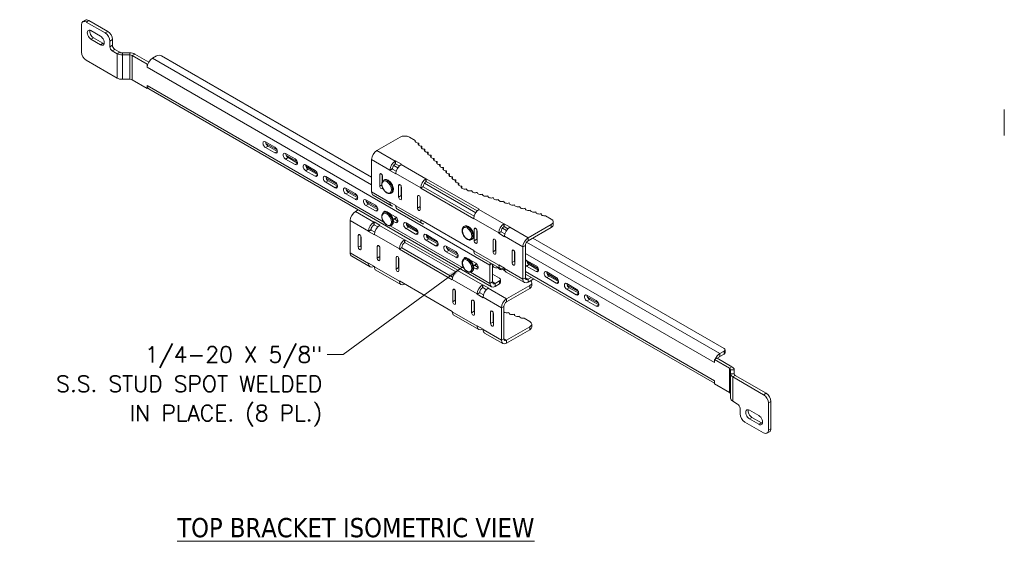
# Model space of a CAD drawing. Header units: inches. Extents: x 7.1 to 97.9, y 4.9 to 57.5.
# Tile 2 of 4: x 9.2 to 46, y 37 to 56.5. Entities that reach past the tile are written whole.
import ezdxf

# ---------------------------------------------------------------- set-up
doc = ezdxf.new("R2010")
doc.units = ezdxf.units.IN
doc.header["$LTSCALE"] = 6
doc.header["$MEASUREMENT"] = 0
for name, color, linetype, lineweight in [('Symbol (ANSI)', 7, 'Continuous', 5), ('Visible (ANSI)', 7, 'Continuous', 5), ('Visible Narrow (ANSI)', 7, 'Continuous', 5)]:
    doc.layers.add(name, color=color, linetype=linetype, lineweight=lineweight)
doc.styles.add('Note Text (ANSI)', font='RomanS.shx')
doc.styles.add('ROMANS', font='romans.shx')
doc.dimstyles.new('Default (ANSI)$7', dxfattribs={"dimscale": 6, "dimtxt": 0.1, "dimasz": 0.098425, "dimexe": 0.125, "dimexo": 0.0625, "dimgap": 0.031496, "dimtad": 0, "dimtih": 1, "dimtoh": 1, "dimdec": 3, "dimrnd": 1e-08, "dimzin": 0, "dimdsep": 46, "dimtxsty": 'ROMANS', "dimcen": 0.09, "dimdle": 0.393701, "dimclrd": 256, "dimclre": 256, "dimclrt": 256, "dimadec": 0, "dimazin": 0, "dimtfac": 1, "dimtofl": 0, "dimtmove": 0, "dimatfit": 3, "dimfxl": 1, "dimtolj": 1, "dimtzin": 0, "dimlwd": -1, "dimlwe": -1, "dimarcsym": 0})

msp = doc.modelspace()

# ---------------------------------------------------------------- linework, layer by layer
at = {"layer": 'Visible (ANSI)'}
for p, q in [((11.649, 56.463), (11.554, 56.408)), ((11.679, 56.396), (12.386, 55.988)), ((12.481, 56.043), (11.774, 56.451)), ((11.502, 55.273), (11.502, 56.294)), ((11.856, 56.073), (12.209, 55.869)), ((12.209, 55.545), (11.856, 55.749)), ((11.951, 55.804), (12.304, 55.6)), ((12.563, 55.682), (12.563, 55.47)), ((12.658, 55.525), (12.658, 55.736)), ((12.651, 55.317), (12.836, 55.21)), ((12.931, 55.265), (12.746, 55.372)), ((13.303, 55.241), (13.03, 55.241)), ((12.836, 54.299), (11.679, 54.967)), ((13.03, 55.164), (13.303, 55.164)), ((13.958, 54.819), (13.402, 55.14)), ((14.015, 54.896), (13.497, 55.195)), ((14.153, 55.04), (14.312, 55.132)), ((14.489, 55.132), (22.352, 50.593)), ((13.958, 54.819), (13.986, 54.835)), ((13.958, 54.704), (13.958, 54.819)), ((13.959, 54.704), (13.958, 54.704)), ((13.959, 54.704), (13.958, 54.704)), ((13.959, 54.704), (13.959, 54.704)), ((13.303, 54.253), (13.03, 54.253)), ((13.958, 53.908), (13.402, 54.229)), ((13.958, 53.908), (13.958, 54.023)), ((13.958, 54.023), (13.958, 54.023)), ((13.958, 54.023), (13.958, 54.023)), ((13.986, 53.924), (13.958, 53.908)), ((14.015, 53.897), (26.835, 46.496)), ((46.014, 52.147), (46.014, 53.122)), ((22.546, 51.59), (23.413, 52.09)), ((23.766, 52.09), (23.982, 51.965)), ((23.982, 51.965), (23.982, 51.919)), ((18.381, 51.916), (18.735, 51.712)), ((18.735, 51.5), (18.381, 51.704)), ((18.397, 51.856), (18.813, 51.615)), ((18.476, 51.759), (18.826, 51.556)), ((24.116, 51.784), (24.116, 51.87)), ((24.231, 51.669), (24.231, 51.755)), ((24.346, 51.554), (24.346, 51.64)), ((19.132, 51.482), (19.486, 51.278)), ((19.486, 51.066), (19.132, 51.27)), ((19.148, 51.422), (19.565, 51.181)), ((19.227, 51.325), (19.578, 51.122)), ((22.352, 51.253), (22.352, 50.043)), ((23.231, 51.194), (23.245, 51.202)), ((23.245, 51.202), (23.466, 51.074)), ((23.245, 51.202), (23.245, 51.092)), ((24.461, 51.439), (24.461, 51.525)), ((24.576, 51.324), (24.576, 51.41)), ((24.691, 51.209), (24.691, 51.295)), ((19.884, 51.049), (20.237, 50.845)), ((20.237, 50.632), (19.884, 50.836)), ((19.9, 50.988), (20.316, 50.748)), ((19.978, 50.891), (20.329, 50.689)), ((23.037, 50.842), (23.132, 50.897)), ((23.037, 50.842), (23.037, 50.858)), ((23.258, 50.715), (23.037, 50.842)), ((23.132, 50.912), (23.132, 50.897)), ((23.132, 50.897), (23.271, 50.817)), ((23.245, 51.092), (23.231, 51.085)), ((23.383, 51.012), (23.245, 51.092)), ((23.466, 51.074), (23.452, 51.066)), ((24.806, 51.094), (24.806, 51.18)), ((24.921, 50.979), (24.921, 51.065)), ((25.036, 50.864), (25.036, 50.95)), ((25.151, 50.749), (25.151, 50.835)), ((20.635, 50.615), (20.988, 50.411)), ((20.651, 50.554), (21.067, 50.314)), ((20.73, 50.457), (21.08, 50.255)), ((22.653, 50.255), (22.653, 50.694)), ((22.747, 50.677), (22.747, 50.425)), ((22.759, 50.633), (22.759, 50.445)), ((22.797, 50.48), (22.823, 50.495)), ((23.258, 50.73), (23.258, 50.715)), ((24.384, 50.529), (24.397, 50.536)), ((24.397, 50.536), (26.379, 49.392)), ((24.397, 50.536), (24.397, 50.427)), ((25.266, 50.634), (25.266, 50.72)), ((25.381, 50.519), (25.381, 50.605)), ((25.496, 50.404), (25.496, 50.49)), ((20.988, 50.198), (20.635, 50.403)), ((21.386, 50.181), (21.74, 49.977)), ((21.402, 50.12), (21.819, 49.88)), ((22.759, 50.204), (22.759, 50.194)), ((23.36, 49.847), (23.36, 50.286)), ((23.455, 50.269), (23.455, 49.902)), ((23.466, 50.225), (23.466, 49.786)), ((24.19, 50.177), (24.284, 50.232)), ((24.19, 50.177), (24.19, 50.192)), ((26.172, 49.033), (24.19, 50.177)), ((24.284, 50.247), (24.284, 50.232)), ((24.284, 50.232), (26.184, 49.135)), ((24.397, 50.427), (24.384, 50.419)), ((26.297, 49.33), (24.397, 50.427)), ((25.611, 50.289), (25.611, 50.375)), ((25.726, 50.174), (25.726, 50.26)), ((25.901, 50.159), (25.901, 50.142)), ((26.1, 50.093), (26.1, 50.076)), ((21.74, 49.765), (21.386, 49.969)), ((21.481, 50.024), (21.832, 49.821)), ((22.138, 49.747), (22.491, 49.543)), ((22.409, 49.917), (23.094, 49.522)), ((23.078, 49.993), (23.104, 50.008)), ((24.067, 49.439), (24.067, 49.878)), ((24.162, 49.861), (24.162, 49.493)), ((24.173, 49.816), (24.173, 49.378)), ((26.299, 50.027), (26.299, 50.009)), ((26.499, 49.96), (26.499, 49.943)), ((26.698, 49.894), (26.698, 49.876)), ((26.897, 49.827), (26.897, 49.81)), ((27.096, 49.761), (27.096, 49.744)), ((21.744, 49.309), (21.854, 49.372)), ((22.491, 49.331), (22.138, 49.535)), ((22.154, 49.687), (22.57, 49.446)), ((22.232, 49.59), (22.583, 49.387)), ((22.276, 49.616), (22.321, 49.641)), ((23.037, 49.648), (23.037, 49.663)), ((23.037, 49.663), (23.258, 49.535)), ((23.258, 49.535), (23.258, 49.52)), ((23.315, 49.394), (24.246, 48.857)), ((26.379, 49.392), (26.366, 49.384)), ((27.295, 49.695), (27.295, 49.677)), ((27.495, 49.628), (27.495, 49.611)), ((27.694, 49.562), (27.694, 49.544)), ((27.893, 49.495), (27.893, 49.478)), ((28.092, 49.429), (28.092, 49.412)), ((28.291, 49.363), (28.291, 49.345)), ((22.797, 49.275), (22.823, 49.29)), ((22.889, 49.314), (22.913, 49.3)), ((23.025, 49.235), (23.242, 49.109)), ((23.031, 49.23), (23.033, 49.231)), ((23.156, 49.013), (23.26, 49.073)), ((23.193, 49.035), (23.334, 48.954)), ((24.19, 48.982), (24.19, 48.998)), ((24.19, 48.998), (26.172, 47.853)), ((26.172, 49.048), (26.172, 49.033)), ((28.49, 49.296), (28.49, 49.279)), ((28.69, 49.23), (28.69, 49.212)), ((28.854, 49.153), (29.07, 49.028)), ((21.55, 48.972), (21.55, 47.762)), ((22.235, 48.561), (22.33, 48.616)), ((22.33, 48.631), (22.33, 48.616)), ((22.33, 48.616), (22.469, 48.536)), ((22.43, 48.913), (22.443, 48.921)), ((22.443, 48.811), (22.43, 48.804)), ((22.443, 48.921), (22.664, 48.793)), ((22.443, 48.921), (22.443, 48.811)), ((22.582, 48.731), (22.443, 48.811)), ((22.664, 48.793), (22.65, 48.785)), ((23.078, 48.788), (23.104, 48.803)), ((23.242, 48.897), (23.166, 48.942)), ((23.64, 48.88), (23.994, 48.676)), ((23.994, 48.463), (23.64, 48.668)), ((23.656, 48.819), (24.072, 48.579)), ((23.735, 48.722), (24.086, 48.52)), ((25.802, 48.745), (25.828, 48.76)), ((26.188, 48.214), (26.188, 48.653)), ((26.283, 48.636), (26.283, 48.269)), ((27.297, 48.847), (27.311, 48.854)), ((27.311, 48.745), (27.297, 48.737)), ((27.311, 48.854), (27.311, 48.745)), ((27.311, 48.854), (27.531, 48.727)), ((27.449, 48.665), (27.311, 48.745)), ((27.531, 48.727), (27.518, 48.719)), ((29.07, 48.824), (28.203, 48.324)), ((29.07, 48.714), (28.203, 48.214)), ((29.143, 48.816), (29.143, 48.926)), ((21.851, 47.974), (21.851, 48.413)), ((21.946, 48.396), (21.946, 48.029)), ((21.957, 48.352), (21.957, 47.913)), ((22.235, 48.561), (22.235, 48.577)), ((22.456, 48.434), (22.235, 48.561)), ((22.456, 48.449), (22.456, 48.434)), ((23.582, 48.248), (23.595, 48.255)), ((23.595, 48.255), (25.577, 47.111)), ((23.595, 48.255), (23.595, 48.146)), ((24.391, 48.446), (24.745, 48.242)), ((24.407, 48.385), (24.824, 48.145)), ((24.464, 48.353), (24.464, 48.404)), ((24.486, 48.289), (24.837, 48.086)), ((24.579, 48.286), (24.579, 48.324)), ((26.084, 48.258), (26.11, 48.273)), ((26.294, 48.501), (26.283, 48.508)), ((26.283, 48.456), (26.294, 48.45)), ((26.294, 48.592), (26.294, 48.153)), ((26.895, 47.806), (26.895, 48.245)), ((27.103, 48.495), (27.198, 48.55)), ((27.103, 48.495), (27.103, 48.51)), ((27.324, 48.367), (27.103, 48.495)), ((27.198, 48.565), (27.198, 48.55)), ((27.198, 48.55), (27.337, 48.469)), ((27.324, 48.383), (27.324, 48.367)), ((35.532, 44.189), (28.381, 48.317)), ((22.558, 47.566), (22.558, 48.005)), ((22.653, 47.988), (22.653, 47.621)), ((22.664, 47.944), (22.664, 47.505)), ((23.388, 47.896), (23.482, 47.951)), ((23.388, 47.896), (23.388, 47.911)), ((25.37, 46.752), (23.388, 47.896)), ((23.482, 47.966), (23.482, 47.951)), ((23.482, 47.951), (25.382, 46.854)), ((23.595, 48.146), (23.582, 48.138)), ((25.495, 47.049), (23.595, 48.146)), ((24.745, 48.03), (24.391, 48.234)), ((25.143, 48.012), (25.496, 47.808)), ((25.159, 47.952), (25.575, 47.711)), ((26.99, 48.228), (26.99, 47.86)), ((26.99, 48.151), (26.999, 48.146)), ((27.001, 48.093), (26.99, 48.099)), ((26.99, 48.048), (27.001, 48.042)), ((26.999, 47.934), (26.99, 47.939)), ((27.001, 48.183), (27.001, 47.745)), ((28.009, 46.777), (28.009, 47.987)), ((28.104, 46.832), (28.104, 48.042)), ((21.607, 47.636), (22.292, 47.241)), ((23.265, 47.158), (23.265, 47.597)), ((23.36, 47.58), (23.36, 47.212)), ((23.371, 47.535), (23.371, 47.097)), ((25.496, 47.596), (25.143, 47.8)), ((25.238, 47.855), (25.588, 47.652)), ((25.802, 47.54), (25.828, 47.555)), ((25.894, 47.579), (25.918, 47.565)), ((26.172, 47.853), (26.172, 47.838)), ((26.229, 47.712), (27.16, 47.175)), ((27.602, 47.398), (27.602, 47.836)), ((27.697, 47.819), (27.697, 47.452)), ((27.697, 47.743), (27.708, 47.736)), ((27.708, 47.685), (27.697, 47.691)), ((27.697, 47.64), (27.708, 47.633)), ((27.708, 47.524), (27.697, 47.53)), ((27.708, 47.775), (27.708, 47.336)), ((22.235, 47.367), (22.235, 47.382)), ((22.235, 47.382), (22.456, 47.254)), ((22.443, 47.262), (22.43, 47.255)), ((22.456, 47.254), (22.456, 47.239)), ((26.03, 47.5), (26.248, 47.374)), ((26.036, 47.495), (26.038, 47.496)), ((26.161, 47.278), (26.265, 47.338)), ((26.248, 47.162), (26.171, 47.207)), ((26.199, 47.3), (26.339, 47.219)), ((26.778, 46.621), (26.778, 47.303)), ((26.873, 46.676), (26.873, 47.34)), ((26.892, 47.281), (26.892, 47.263)), ((27.091, 47.214), (27.091, 47.197)), ((27.103, 47.3), (27.103, 47.316)), ((27.103, 47.316), (27.324, 47.188)), ((27.29, 47.148), (27.29, 47.131)), ((27.311, 47.196), (27.297, 47.188)), ((27.324, 47.188), (27.324, 47.173)), ((28.148, 47.482), (28.502, 47.278)), ((28.502, 47.066), (28.148, 47.27)), ((28.58, 47.181), (28.164, 47.422)), ((28.243, 47.325), (28.593, 47.122)), ((22.513, 47.113), (23.445, 46.576)), ((25.577, 47.111), (25.564, 47.103)), ((26.084, 47.053), (26.11, 47.068)), ((26.873, 46.962), (27.131, 46.813)), ((27.381, 47.047), (28.066, 46.651)), ((28.104, 46.968), (35.178, 42.884)), ((28.321, 46.843), (28.203, 46.774)), ((28.203, 46.665), (28.416, 46.788)), ((28.899, 47.049), (29.253, 46.845)), ((29.253, 46.632), (28.899, 46.836)), ((29.332, 46.748), (28.915, 46.988)), ((28.994, 46.891), (29.345, 46.689)), ((23.388, 46.701), (23.388, 46.717)), ((23.388, 46.717), (25.37, 45.572)), ((23.595, 46.597), (23.582, 46.589)), ((25.37, 46.767), (25.37, 46.752)), ((26.495, 46.566), (26.509, 46.573)), ((26.509, 46.464), (26.495, 46.456)), ((26.509, 46.573), (26.509, 46.464)), ((26.509, 46.573), (26.73, 46.446)), ((26.647, 46.384), (26.509, 46.464)), ((26.73, 46.446), (26.716, 46.438)), ((27.131, 46.711), (26.972, 46.619)), ((26.972, 46.509), (27.131, 46.601)), ((27.168, 46.652), (27.168, 46.762)), ((28.268, 46.543), (27.401, 46.043)), ((28.268, 46.433), (27.401, 45.933)), ((28.341, 46.535), (28.341, 46.645)), ((29.651, 46.615), (30.004, 46.411)), ((30.004, 46.198), (29.651, 46.403)), ((30.083, 46.314), (29.667, 46.554)), ((29.745, 46.457), (30.096, 46.255)), ((25.386, 45.933), (25.386, 46.372)), ((25.481, 46.355), (25.481, 45.988)), ((25.492, 46.311), (25.492, 45.872)), ((26.301, 46.214), (26.396, 46.269)), ((26.301, 46.214), (26.301, 46.229)), ((26.522, 46.086), (26.301, 46.214)), ((26.396, 46.284), (26.396, 46.269)), ((26.396, 46.269), (26.535, 46.188)), ((26.522, 46.102), (26.522, 46.086)), ((30.402, 46.181), (30.755, 45.977)), ((30.834, 45.88), (30.418, 46.12)), ((26.093, 45.525), (26.093, 45.964)), ((26.188, 45.947), (26.188, 45.579)), ((26.2, 45.902), (26.2, 45.464)), ((27.207, 44.496), (27.207, 45.706)), ((27.302, 44.551), (27.302, 45.761)), ((30.755, 45.765), (30.402, 45.969)), ((30.497, 46.024), (30.847, 45.821)), ((25.37, 45.572), (25.37, 45.557)), ((25.427, 45.431), (26.358, 44.894)), ((26.801, 45.117), (26.801, 45.555)), ((26.895, 45.538), (26.895, 45.171)), ((26.907, 45.494), (26.907, 45.055)), ((27.489, 45.533), (27.489, 45.515)), ((27.689, 45.466), (27.689, 45.449)), ((27.888, 45.4), (27.888, 45.382)), ((28.268, 45.198), (28.052, 45.323)), ((26.301, 45.019), (26.301, 45.035)), ((26.301, 45.035), (26.522, 44.907)), ((28.268, 44.994), (27.401, 44.493)), ((28.341, 45.096), (28.341, 44.986)), ((26.509, 44.915), (26.495, 44.907)), ((26.522, 44.907), (26.522, 44.892)), ((26.579, 44.766), (27.264, 44.37)), ((27.401, 44.384), (28.268, 44.884)), ((35.273, 43.828), (35.178, 43.773)), ((35.829, 43.507), (35.273, 43.828)), ((35.372, 43.995), (35.532, 44.087)), ((35.372, 43.885), (35.532, 43.977)), ((35.568, 44.138), (35.568, 44.028)), ((35.178, 43.773), (35.178, 43.658)), ((35.178, 43.773), (35.734, 43.452)), ((35.178, 43.658), (35.178, 43.658)), ((35.178, 43.658), (35.178, 43.658)), ((35.178, 43.658), (35.178, 43.658)), ((35.776, 43.394), (35.776, 43.237)), ((35.776, 42.326), (35.776, 43.237)), ((35.856, 43.125), (37.013, 42.457)), ((35.91, 43.394), (35.91, 43.237)), ((37.108, 42.512), (35.951, 43.18)), ((35.178, 42.977), (35.178, 42.977)), ((35.178, 42.977), (35.178, 42.977)), ((35.178, 42.977), (35.178, 42.862)), ((35.178, 42.862), (35.734, 42.541)), ((36.041, 42.107), (35.856, 42.214)), ((37.19, 42.151), (37.19, 41.13)), ((37.284, 41.185), (37.284, 42.206)), ((36.129, 41.743), (36.129, 41.954)), ((36.483, 41.879), (36.836, 41.675)), ((37.013, 41.028), (36.306, 41.436)), ((36.836, 41.351), (36.483, 41.555)), ((36.577, 41.61), (36.931, 41.406)), ((37.233, 41.07), (37.138, 41.016))]:
    msp.add_line(p, q, dxfattribs=at)
for centre in [(23.087, 49.057), (26.093, 47.322)]:
    msp.add_arc(centre, 0.0513, 17.9664, 27.7054, dxfattribs=at)
for centre, major_axis, start_param, end_param in [((11.679, 56.192), (-0.125, 0.217), 5.497787, 7.068583), ((11.774, 56.247), (-0.125, 0.217), 5.497787, 6.283185), ((11.856, 55.911), (-0.099, 0.172), 5.497787, 8.63938), ((11.951, 55.966), (0.099, -0.172), 3.63922, 5.497787), ((12.386, 55.784), (0.125, -0.217), 0.785398, 2.356194), ((12.481, 55.838), (-0.125, 0.217), 3.926991, 5.497787), ((12.209, 55.707), (0.099, -0.172), 5.497787, 8.63938), ((11.679, 55.171), (-0.125, 0.217), 0.785398, 2.356194), ((12.304, 55.762), (0.099, -0.172), 5.497787, 5.785558), ((12.651, 55.419), (0.063, -0.108), 3.926991, 5.497787), ((12.746, 55.474), (-0.062, 0.108), 0.785398, 2.356194), ((13.03, 55.323), (-0.141, 0), 0.785398, 1.570796), ((13.303, 55.083), (-0.275, 0), 3.926991, 4.712389), ((13.03, 55.323), (0.275, 0), 3.926991, 4.712389), ((13.303, 55.083), (-0.141, 0), 3.926991, 4.712389), ((14.153, 54.816), (0.137, 0.238), 0.785398, 2.356194), ((14.401, 55.081), (0.125, 0), 0.785398, 2.356194), ((13.03, 54.411), (-0.275, 0), 0.785398, 1.570796), ((13.303, 54.172), (-0.141, 0), 3.926991, 4.712389), ((14.153, 54.135), (-0.137, -0.238), 5.497787, 6.283185), ((18.381, 51.81), (-0.065, 0.113), 5.497787, 8.63938), ((23.59, 51.988), (0.25, 0), 0.785398, 2.356194), ((24.101, 51.942), (-0.125, 0), 5.958599, 7.974865), ((18.476, 51.865), (0.065, -0.113), 3.957765, 5.497787), ((18.735, 51.606), (0.065, -0.113), 5.497787, 8.63938), ((22.546, 51.365), (0.137, 0.238), 0.785398, 2.356194), ((24.216, 51.827), (-0.125, 0), 5.638704, 7.974865), ((24.331, 51.712), (-0.125, 0), 5.638704, 7.974865), ((24.446, 51.597), (-0.125, 0), 5.638704, 7.974865), ((19.132, 51.376), (-0.065, 0.113), 5.497787, 8.63938), ((19.227, 51.431), (0.065, -0.113), 3.957765, 5.497787), ((19.486, 51.172), (0.065, -0.113), 5.497787, 8.63938), ((23.231, 50.97), (0.137, 0.238), 0.785398, 2.356194), ((24.561, 51.482), (-0.125, 0), 5.638704, 7.974865), ((24.676, 51.367), (-0.125, 0), 5.638704, 7.974865), ((24.791, 51.252), (-0.125, 0), 5.638704, 7.974865), ((19.884, 50.943), (-0.065, 0.113), 5.497787, 8.63938), ((19.978, 50.997), (0.065, -0.113), 3.957765, 5.497787), ((20.237, 50.738), (0.065, -0.113), 5.497787, 8.63938), ((23.231, 50.97), (-0.07, -0.122), 3.926991, 5.497787), ((23.452, 50.842), (-0.137, -0.238), 3.926991, 5.497787), ((24.906, 51.137), (-0.125, 0), 5.638704, 7.974865), ((25.021, 51.022), (-0.125, 0), 5.638704, 7.974865), ((25.136, 50.907), (-0.125, 0), 5.638704, 7.974865), ((25.251, 50.792), (-0.125, 0), 5.638704, 7.974865), ((20.635, 50.509), (-0.065, 0.113), 5.497787, 8.63938), ((20.73, 50.563), (0.065, -0.113), 3.957765, 5.497787), ((22.706, 50.663), (-0.0375, 0.065), 3.926991, 7.068583), ((24.384, 50.305), (0.137, 0.238), 0.785398, 2.356194), ((25.366, 50.677), (-0.125, 0), 5.638704, 7.974865), ((25.481, 50.562), (-0.125, 0), 5.638704, 7.974865), ((25.596, 50.447), (-0.125, 0), 5.638704, 7.974865), ((20.988, 50.305), (0.065, -0.113), 5.497787, 8.63938), ((21.386, 50.075), (-0.065, 0.113), 5.497787, 8.63938), ((21.481, 50.13), (0.065, -0.113), 3.957765, 5.497787), ((22.706, 50.225), (0.0375, -0.065), 3.926991, 7.068583), ((23.413, 50.255), (-0.0375, 0.065), 3.926991, 7.068583), ((24.384, 50.305), (-0.07, -0.122), 3.926991, 5.497787), ((25.711, 50.332), (-0.125, 0), 5.638704, 7.974865), ((25.826, 50.217), (-0.125, 0), 5.638704, 8.498463), ((26.025, 50.151), (-0.125, 0), 6.162302, 8.498463), ((26.224, 50.084), (-0.125, 0), 6.162302, 8.498463), ((21.74, 49.871), (0.065, -0.113), 5.497787, 8.63938), ((22.138, 49.641), (-0.065, 0.113), 5.497787, 8.63938), ((22.232, 49.696), (0.065, -0.113), 3.957765, 5.497787), ((22.546, 50.155), (-0.137, -0.238), 5.497787, 6.283185), ((23.413, 49.816), (0.0375, -0.065), 3.926991, 7.068583), ((23.508, 49.871), (0.0375, -0.065), 3.926991, 4.592396), ((24.12, 49.847), (-0.0375, 0.065), 3.926991, 7.068583), ((26.423, 50.018), (-0.125, 0), 6.162302, 8.498463), ((26.623, 49.951), (-0.125, 0), 6.162302, 8.498463), ((26.822, 49.885), (-0.125, 0), 6.162302, 8.498463), ((27.021, 49.819), (-0.125, 0), 6.162302, 8.498463), ((27.22, 49.752), (-0.125, 0), 6.162302, 8.498463), ((22.491, 49.437), (0.065, -0.113), 5.497787, 8.63938), ((23.231, 49.76), (-0.137, -0.238), 5.497787, 6.629566), ((23.452, 49.632), (-0.137, -0.238), 5.497787, 6.283185), ((24.12, 49.408), (0.0375, -0.065), 3.926991, 7.068583), ((24.215, 49.463), (0.0375, -0.065), 3.926991, 4.592396), ((26.366, 49.16), (-0.137, -0.238), 3.926991, 5.497787), ((27.419, 49.686), (-0.125, 0), 6.162302, 8.498463), ((27.619, 49.619), (-0.125, 0), 6.162302, 8.498463), ((27.818, 49.553), (-0.125, 0), 6.162302, 8.498463), ((28.017, 49.487), (-0.125, 0), 6.162302, 8.498463), ((28.216, 49.42), (-0.125, 0), 6.162302, 8.498463), ((28.415, 49.354), (-0.125, 0), 6.162302, 8.498463), ((21.744, 49.084), (0.137, 0.238), 0.785398, 2.356194), ((22.889, 49.207), (-0.065, 0.113), 5.497787, 6.920594), ((22.984, 49.262), (0.065, -0.113), 3.957765, 4.035139), ((23.16, 49.16), (0.073, -0.126), 5.964386, 7.022083), ((23.197, 49.181), (0.073, -0.126), 5.746935, 6.026803), ((23.242, 49.003), (0.065, -0.113), 5.497787, 8.63938), ((24.384, 49.094), (-0.137, -0.238), 5.497787, 6.629566), ((28.615, 49.287), (-0.125, 0), 6.162302, 8.498463), ((28.814, 49.221), (-0.125, 0), 6.162302, 8.178567), ((28.893, 48.926), (0.25, 0), 5.497787, 7.068583), ((22.43, 48.689), (0.137, 0.238), 0.785398, 2.356194), ((22.43, 48.689), (-0.07, -0.122), 3.926991, 5.497787), ((22.65, 48.561), (-0.137, -0.238), 3.926991, 5.497787), ((23.64, 48.774), (-0.065, 0.113), 5.497787, 8.63938), ((23.735, 48.828), (0.065, -0.113), 3.957765, 5.497787), ((23.994, 48.57), (0.065, -0.113), 5.497787, 8.63938), ((26.241, 48.622), (-0.0375, 0.065), 3.926991, 7.068583), ((27.297, 48.622), (0.137, 0.238), 0.785398, 2.356194), ((27.297, 48.622), (-0.07, -0.122), 3.926991, 5.497787), ((27.518, 48.495), (-0.137, -0.238), 3.926991, 5.497787), ((28.893, 48.816), (0.25, 0), 5.497787, 6.283185), ((21.904, 48.383), (-0.0375, 0.065), 3.926991, 7.068583), ((23.582, 48.024), (0.137, 0.238), 0.785398, 2.356194), ((24.391, 48.34), (-0.065, 0.113), 5.497787, 8.63938), ((24.486, 48.395), (0.065, -0.113), 3.957765, 5.497787), ((24.564, 48.396), (-0.125, 0), 6.005498, 6.928314), ((24.564, 48.396), (-0.125, 0), 0.925668, 1.691679), ((24.679, 48.281), (-0.125, 0), 5.638704, 6.037572), ((24.745, 48.136), (0.065, -0.113), 5.497787, 8.63938), ((26.248, 48.473), (0.065, -0.113), 1.82369, 1.961403), ((26.248, 48.473), (0.065, -0.113), 5.892578, 6.030291), ((26.336, 48.238), (0.0375, -0.065), 3.926991, 4.592396), ((26.948, 48.214), (-0.0375, 0.065), 3.926991, 7.068583), ((28.203, 48.099), (-0.137, -0.238), 3.926991, 5.497787), ((21.904, 47.944), (0.0375, -0.065), 3.926991, 7.068583), ((21.999, 47.998), (0.0375, -0.065), 3.926991, 4.592396), ((22.611, 47.974), (-0.0375, 0.065), 3.926991, 7.068583), ((23.582, 48.024), (-0.07, -0.122), 3.926991, 5.497787), ((25.143, 47.906), (-0.065, 0.113), 5.497787, 8.63938), ((25.238, 47.961), (0.065, -0.113), 3.957765, 5.497787), ((26.241, 48.183), (0.0375, -0.065), 3.926991, 7.068583), ((26.999, 48.04), (0.065, -0.113), 2.329268, 2.356194), ((26.999, 48.04), (-0.065, 0.113), 2.356194, 2.383121), ((27.655, 47.806), (-0.0375, 0.065), 3.926991, 7.068583), ((28.203, 48.099), (-0.07, -0.122), 3.926991, 5.497787), ((21.744, 47.874), (-0.137, -0.238), 5.497787, 6.283185), ((22.611, 47.535), (0.0375, -0.065), 3.926991, 7.068583), ((22.706, 47.59), (0.0375, -0.065), 3.926991, 4.592396), ((23.318, 47.566), (-0.0375, 0.065), 3.926991, 7.068583), ((25.496, 47.702), (0.065, -0.113), 5.497787, 8.63938), ((25.894, 47.472), (-0.065, 0.113), 5.497787, 6.920594), ((25.989, 47.527), (0.065, -0.113), 3.957765, 4.035139), ((26.02, 47.604), (-0.125, 0), 0.510325, 0.560243), ((26.366, 47.95), (-0.137, -0.238), 5.497787, 6.283185), ((26.948, 47.775), (0.0375, -0.065), 3.926991, 7.068583), ((27.043, 47.83), (0.0375, -0.065), 3.926991, 4.592396), ((22.43, 47.479), (-0.137, -0.238), 5.497787, 7.068583), ((22.65, 47.351), (-0.137, -0.238), 5.497787, 6.283185), ((23.318, 47.127), (0.0375, -0.065), 3.926991, 7.068583), ((23.413, 47.182), (0.0375, -0.065), 3.926991, 4.592396), ((26.166, 47.425), (0.073, -0.126), 5.964386, 7.022083), ((26.202, 47.446), (0.073, -0.126), 5.746935, 6.026803), ((26.248, 47.268), (0.065, -0.113), 5.497787, 8.63938), ((26.972, 47.415), (-0.137, -0.238), 5.141964, 5.497787), ((26.817, 47.338), (-0.125, 0), 2.034839, 2.215278), ((27.016, 47.272), (-0.125, 0), 6.162302, 8.497335), ((27.215, 47.206), (-0.125, 0), 6.163722, 8.498463), ((27.297, 47.412), (-0.137, -0.238), 5.497787, 7.068583), ((27.414, 47.139), (-0.125, 0), 6.162302, 7.298192), ((27.518, 47.285), (-0.137, -0.238), 5.497787, 6.283185), ((27.655, 47.367), (0.0375, -0.065), 3.926991, 7.068583), ((27.75, 47.422), (0.0375, -0.065), 3.926991, 4.592396), ((28.148, 47.376), (-0.065, 0.113), 5.497787, 5.999319), ((28.148, 47.376), (-0.065, 0.113), 1.854663, 2.356194), ((28.243, 47.431), (0.065, -0.113), 3.957765, 5.497787), ((28.502, 47.172), (0.065, -0.113), 5.497787, 8.63938), ((25.564, 46.879), (-0.137, -0.238), 3.926991, 5.497787), ((27.043, 46.762), (0.125, 0), 5.497787, 7.068583), ((28.203, 46.889), (-0.137, -0.238), 5.497787, 7.068583), ((28.203, 46.889), (-0.07, -0.122), 5.497787, 7.068583), ((28.899, 46.943), (-0.065, 0.113), 5.497787, 8.63938), ((28.994, 46.997), (0.065, -0.113), 3.957765, 5.497787), ((29.253, 46.738), (0.065, -0.113), 5.497787, 8.63938), ((23.582, 46.813), (-0.137, -0.238), 5.497787, 7.068583), ((25.439, 46.341), (-0.0375, 0.065), 3.926991, 7.068583), ((26.495, 46.341), (0.137, 0.238), 0.785398, 2.356194), ((26.495, 46.341), (-0.07, -0.122), 3.926991, 5.497787), ((26.716, 46.214), (-0.137, -0.238), 3.926991, 5.497787), ((26.972, 46.733), (-0.137, -0.238), 5.497787, 7.068583), ((26.972, 46.733), (-0.07, -0.122), 5.497787, 7.068583), ((27.043, 46.652), (0.125, 0), 5.497787, 6.283185), ((28.091, 46.645), (0.25, 0), 5.497787, 6.848306), ((28.091, 46.535), (0.25, 0), 5.497787, 6.283185), ((29.651, 46.509), (-0.065, 0.113), 5.497787, 8.63938), ((29.745, 46.563), (0.065, -0.113), 3.957765, 5.497787), ((30.004, 46.305), (0.065, -0.113), 5.497787, 8.63938), ((25.422, 46.254), (-0.125, 0), 2.059277, 2.164934), ((27.401, 45.818), (-0.137, -0.238), 3.926991, 5.497787), ((30.402, 46.075), (-0.065, 0.113), 5.497787, 8.63938), ((30.497, 46.13), (0.065, -0.113), 3.957765, 5.497787), ((25.439, 45.902), (0.0375, -0.065), 3.926991, 7.068583), ((25.534, 45.957), (0.0375, -0.065), 3.926991, 4.592396), ((26.146, 45.933), (-0.0375, 0.065), 3.926991, 7.068583), ((26.219, 45.989), (-0.125, 0), 1.320379, 1.401098), ((27.401, 45.818), (-0.07, -0.122), 3.926991, 5.497787), ((30.755, 45.871), (0.065, -0.113), 5.497787, 8.63938), ((25.564, 45.669), (-0.137, -0.238), 5.497787, 6.283185), ((26.146, 45.494), (0.0375, -0.065), 3.926991, 7.068583), ((26.241, 45.549), (0.0375, -0.065), 3.926991, 4.592396), ((26.854, 45.525), (-0.0375, 0.065), 3.926991, 7.068583), ((27.414, 45.59), (-0.125, 0), 0.452897, 2.215278), ((27.613, 45.524), (-0.125, 0), 6.162302, 8.498463), ((27.813, 45.457), (-0.125, 0), 6.162302, 8.498463), ((28.012, 45.391), (-0.125, 0), 6.162302, 8.178567), ((26.495, 45.131), (-0.137, -0.238), 5.497787, 7.068583), ((26.854, 45.086), (0.0375, -0.065), 3.926991, 7.068583), ((26.948, 45.141), (0.0375, -0.065), 3.926991, 4.592396), ((28.091, 45.096), (0.25, 0), 5.497787, 7.068583), ((28.091, 44.986), (0.25, 0), 5.497787, 6.283185), ((26.716, 45.004), (-0.137, -0.238), 5.497787, 6.283185), ((27.401, 44.608), (-0.137, -0.238), 5.497787, 7.068583), ((27.401, 44.608), (-0.07, -0.122), 5.497787, 7.068583), ((35.372, 43.77), (0.137, 0.238), 0.785398, 1.819459), ((35.372, 43.77), (0.07, 0.122), 0.785398, 1.570796), ((35.443, 44.138), (0.125, 0), 5.497787, 7.068583), ((35.443, 44.028), (0.125, 0), 5.497787, 6.283185), ((35.372, 43.77), (0.137, 0.238), 2.318028, 2.356194), ((35.635, 43.394), (0.275, 0), 0, 0.785398), ((35.635, 43.394), (0.141, 0), 0, 0.785398), ((36.05, 43.237), (-0.275, 0), 0, 0.785398), ((36.05, 43.237), (-0.141, 0), 0, 0.785398), ((35.372, 43.089), (-0.137, -0.238), 5.497787, 5.535954), ((35.635, 42.483), (0.141, 0), 0, 0.785398), ((37.013, 42.253), (0.125, -0.217), 0.785398, 2.356194), ((37.108, 42.308), (-0.125, 0.217), 3.926991, 5.497787), ((36.05, 42.326), (-0.275, 0), 0, 0.785398), ((36.041, 42.005), (-0.063, 0.108), 3.926991, 5.497787), ((36.306, 41.641), (-0.125, 0.217), 0.785398, 2.356194), ((36.483, 41.717), (-0.099, 0.172), 5.497787, 8.63938), ((36.577, 41.772), (0.099, -0.172), 3.63922, 5.497787), ((36.836, 41.513), (0.099, -0.172), 5.497787, 8.63938), ((36.931, 41.568), (0.099, -0.172), 5.497787, 5.785558), ((37.013, 41.232), (0.125, -0.217), 5.497787, 7.068583), ((37.108, 41.287), (0.125, -0.217), 0, 0.785398)]:
    msp.add_ellipse(centre, major_axis=major_axis, ratio=0.57735, start_param=start_param, end_param=end_param, dxfattribs=at)
for points, knots in [([(22.797, 50.48), (22.782, 50.472), (22.769, 50.459), (22.748, 50.429), (22.74, 50.41), (22.73, 50.367), (22.729, 50.342), (22.733, 50.289), (22.739, 50.261), (22.757, 50.206), (22.769, 50.178), (22.799, 50.126), (22.816, 50.101), (22.854, 50.057), (22.875, 50.038), (22.919, 50.006), (22.942, 49.994), (22.988, 49.979), (23.011, 49.976), (23.049, 49.98), (23.064, 49.985), (23.078, 49.993)], [5.497787, 5.497787, 5.497787, 5.497787, 5.762818, 5.762818, 6.051783, 6.051783, 6.379829, 6.379829, 6.718892, 6.718892, 7.055356, 7.055356, 7.390208, 7.390208, 7.726436, 7.726436, 8.065441, 8.065441, 8.395135, 8.395135, 8.63938, 8.63938, 8.63938, 8.63938]), ([(22.823, 50.495), (22.838, 50.504), (22.855, 50.509), (22.893, 50.51), (22.913, 50.506), (22.956, 50.49), (22.977, 50.478), (23.02, 50.446), (23.04, 50.427), (23.078, 50.382), (23.096, 50.357), (23.125, 50.305), (23.137, 50.278), (23.156, 50.223), (23.162, 50.195), (23.167, 50.143), (23.166, 50.118), (23.157, 50.074), (23.149, 50.054), (23.128, 50.026), (23.117, 50.016), (23.104, 50.008)], [0.785398, 0.785398, 0.785398, 0.785398, 1.084531, 1.084531, 1.396661, 1.396661, 1.721272, 1.721272, 2.047182, 2.047182, 2.372085, 2.372085, 2.696579, 2.696579, 3.021566, 3.021566, 3.347546, 3.347546, 3.671571, 3.671571, 3.926991, 3.926991, 3.926991, 3.926991]), ([(22.797, 49.275), (22.782, 49.266), (22.769, 49.254), (22.748, 49.224), (22.74, 49.205), (22.73, 49.162), (22.729, 49.137), (22.733, 49.084), (22.739, 49.056), (22.757, 49.001), (22.769, 48.973), (22.799, 48.921), (22.816, 48.896), (22.854, 48.852), (22.875, 48.833), (22.919, 48.801), (22.942, 48.789), (22.988, 48.774), (23.011, 48.77), (23.049, 48.775), (23.064, 48.78), (23.078, 48.788)], [5.497787, 5.497787, 5.497787, 5.497787, 5.762818, 5.762818, 6.051783, 6.051783, 6.379829, 6.379829, 6.718892, 6.718892, 7.055356, 7.055356, 7.390208, 7.390208, 7.726436, 7.726436, 8.065441, 8.065441, 8.395135, 8.395135, 8.63938, 8.63938, 8.63938, 8.63938]), ([(22.823, 49.29), (22.838, 49.299), (22.855, 49.304), (22.893, 49.305), (22.913, 49.301), (22.956, 49.285), (22.977, 49.273), (23.02, 49.241), (23.04, 49.221), (23.078, 49.177), (23.096, 49.152), (23.125, 49.1), (23.137, 49.073), (23.156, 49.018), (23.162, 48.99), (23.167, 48.938), (23.166, 48.913), (23.157, 48.869), (23.149, 48.849), (23.128, 48.821), (23.117, 48.81), (23.104, 48.803)], [0.785398, 0.785398, 0.785398, 0.785398, 1.084531, 1.084531, 1.396661, 1.396661, 1.721272, 1.721272, 2.047182, 2.047182, 2.372085, 2.372085, 2.696579, 2.696579, 3.021566, 3.021566, 3.347546, 3.347546, 3.671571, 3.671571, 3.926991, 3.926991, 3.926991, 3.926991]), ([(25.802, 48.745), (25.787, 48.737), (25.774, 48.724), (25.753, 48.694), (25.745, 48.675), (25.735, 48.632), (25.734, 48.607), (25.738, 48.554), (25.744, 48.526), (25.762, 48.471), (25.774, 48.443), (25.804, 48.391), (25.821, 48.366), (25.859, 48.322), (25.88, 48.303), (25.924, 48.271), (25.947, 48.259), (25.993, 48.244), (26.016, 48.241), (26.054, 48.245), (26.07, 48.25), (26.084, 48.258)], [5.497787, 5.497787, 5.497787, 5.497787, 5.762818, 5.762818, 6.051783, 6.051783, 6.379829, 6.379829, 6.718892, 6.718892, 7.055356, 7.055356, 7.390208, 7.390208, 7.726436, 7.726436, 8.065441, 8.065441, 8.395135, 8.395135, 8.63938, 8.63938, 8.63938, 8.63938]), ([(25.828, 48.76), (25.843, 48.769), (25.861, 48.774), (25.898, 48.775), (25.919, 48.771), (25.961, 48.755), (25.983, 48.743), (26.025, 48.711), (26.046, 48.691), (26.083, 48.647), (26.101, 48.622), (26.13, 48.57), (26.142, 48.543), (26.161, 48.488), (26.167, 48.46), (26.172, 48.408), (26.171, 48.383), (26.162, 48.339), (26.154, 48.319), (26.134, 48.291), (26.122, 48.281), (26.11, 48.273)], [0.785398, 0.785398, 0.785398, 0.785398, 1.084531, 1.084531, 1.396661, 1.396661, 1.721272, 1.721272, 2.047182, 2.047182, 2.372085, 2.372085, 2.696579, 2.696579, 3.021566, 3.021566, 3.347546, 3.347546, 3.671571, 3.671571, 3.926991, 3.926991, 3.926991, 3.926991]), ([(25.802, 47.54), (25.787, 47.531), (25.774, 47.519), (25.753, 47.489), (25.745, 47.47), (25.735, 47.427), (25.734, 47.402), (25.738, 47.349), (25.744, 47.321), (25.762, 47.266), (25.774, 47.238), (25.804, 47.186), (25.821, 47.161), (25.859, 47.117), (25.88, 47.098), (25.924, 47.066), (25.947, 47.054), (25.993, 47.038), (26.016, 47.035), (26.054, 47.04), (26.07, 47.045), (26.084, 47.053)], [5.497787, 5.497787, 5.497787, 5.497787, 5.762818, 5.762818, 6.051783, 6.051783, 6.379829, 6.379829, 6.718892, 6.718892, 7.055356, 7.055356, 7.390208, 7.390208, 7.726436, 7.726436, 8.065441, 8.065441, 8.395135, 8.395135, 8.63938, 8.63938, 8.63938, 8.63938]), ([(25.828, 47.555), (25.843, 47.564), (25.861, 47.569), (25.898, 47.57), (25.919, 47.566), (25.961, 47.55), (25.983, 47.538), (26.025, 47.506), (26.046, 47.486), (26.083, 47.442), (26.101, 47.417), (26.13, 47.365), (26.142, 47.338), (26.161, 47.283), (26.167, 47.255), (26.172, 47.203), (26.171, 47.178), (26.162, 47.134), (26.154, 47.114), (26.134, 47.086), (26.122, 47.075), (26.11, 47.068)], [0.785398, 0.785398, 0.785398, 0.785398, 1.084531, 1.084531, 1.396661, 1.396661, 1.721272, 1.721272, 2.047182, 2.047182, 2.372085, 2.372085, 2.696579, 2.696579, 3.021566, 3.021566, 3.347546, 3.347546, 3.671571, 3.671571, 3.926991, 3.926991, 3.926991, 3.926991])]:
    msp.add_open_spline(points, degree=3, knots=knots, dxfattribs=at)
at = {"layer": 'Visible Narrow (ANSI)'}
for p, q in [((11.679, 56.396), (11.774, 56.451)), ((12.481, 56.043), (12.386, 55.988)), ((11.856, 55.749), (11.951, 55.804)), ((12.563, 55.682), (12.658, 55.736)), ((12.209, 55.545), (12.304, 55.6)), ((12.658, 55.525), (12.563, 55.47)), ((12.651, 55.317), (12.746, 55.372)), ((12.836, 55.21), (12.931, 55.265)), ((13.03, 55.241), (13.03, 55.164)), ((13.303, 55.164), (13.303, 55.241)), ((12.836, 54.299), (12.836, 55.21)), ((13.03, 55.164), (13.03, 54.253)), ((13.303, 54.253), (13.303, 55.164)), ((13.497, 55.195), (13.402, 55.14)), ((13.402, 55.14), (13.402, 54.229)), ((14.153, 55.04), (22.352, 50.307)), ((26.778, 47.303), (13.959, 54.704)), ((13.958, 54.023), (22.803, 48.916)), ((18.381, 51.704), (18.476, 51.759)), ((22.546, 51.59), (23.231, 51.194)), ((18.735, 51.5), (18.827, 51.553)), ((19.132, 51.27), (19.227, 51.325)), ((23.037, 50.858), (22.352, 51.253)), ((23.231, 51.194), (23.231, 51.085)), ((19.486, 51.066), (19.578, 51.119)), ((19.884, 50.836), (19.978, 50.891)), ((23.037, 50.858), (23.132, 50.912)), ((23.177, 51.035), (23.331, 50.947)), ((23.452, 51.066), (24.384, 50.529)), ((20.237, 50.632), (20.329, 50.685)), ((20.635, 50.403), (20.73, 50.457)), ((22.653, 50.694), (22.706, 50.725)), ((24.19, 50.192), (23.258, 50.73)), ((24.384, 50.529), (24.384, 50.419)), ((20.988, 50.198), (21.08, 50.252)), ((22.653, 50.255), (22.732, 50.301)), ((23.36, 50.286), (23.413, 50.316)), ((24.19, 50.192), (24.284, 50.247)), ((24.33, 50.37), (26.244, 49.265)), ((21.386, 49.969), (21.481, 50.024)), ((21.74, 49.765), (21.832, 49.818)), ((22.352, 50.043), (23.037, 49.648)), ((23.36, 49.847), (23.455, 49.902)), ((24.067, 49.878), (24.12, 49.908)), ((22.138, 49.535), (22.232, 49.59)), ((22.491, 49.331), (22.583, 49.384)), ((23.05, 49.655), (23.037, 49.648)), ((23.258, 49.52), (24.19, 48.982)), ((24.067, 49.439), (24.162, 49.493)), ((26.366, 49.384), (27.297, 48.847)), ((21.744, 49.309), (22.43, 48.913)), ((24.203, 48.99), (24.19, 48.982)), ((27.103, 48.51), (26.172, 49.048)), ((22.235, 48.577), (21.55, 48.972)), ((22.235, 48.577), (22.33, 48.631)), ((22.43, 48.913), (22.43, 48.804)), ((22.65, 48.785), (23.582, 48.248)), ((23.047, 48.776), (25.808, 47.181)), ((23.242, 48.897), (23.334, 48.95)), ((23.64, 48.668), (23.735, 48.722)), ((26.188, 48.653), (26.241, 48.683)), ((27.243, 48.688), (27.397, 48.599)), ((27.297, 48.847), (27.297, 48.737)), ((27.518, 48.719), (28.203, 48.324)), ((29.07, 48.824), (29.07, 48.714)), ((21.851, 48.413), (21.904, 48.444)), ((23.388, 47.911), (22.456, 48.449)), ((23.582, 48.248), (23.582, 48.138)), ((23.994, 48.463), (24.086, 48.517)), ((24.391, 48.234), (24.486, 48.289)), ((26.188, 48.214), (26.283, 48.269)), ((26.283, 48.388), (26.294, 48.394)), ((26.895, 48.245), (26.948, 48.275)), ((27.103, 48.51), (27.198, 48.565)), ((28.009, 47.987), (27.324, 48.383)), ((28.203, 48.324), (28.203, 48.214)), ((21.851, 47.974), (21.946, 48.029)), ((22.558, 48.005), (22.611, 48.035)), ((23.388, 47.911), (23.482, 47.966)), ((24.745, 48.03), (24.837, 48.083)), ((26.999, 47.934), (27.001, 47.935)), ((28.104, 48.042), (28.009, 47.987)), ((28.149, 48.165), (35.372, 43.995)), ((21.55, 47.762), (22.235, 47.367)), ((22.558, 47.566), (22.653, 47.621)), ((23.265, 47.597), (23.318, 47.627)), ((25.143, 47.8), (25.238, 47.855)), ((25.496, 47.596), (25.588, 47.649)), ((26.172, 47.838), (27.103, 47.3)), ((26.895, 47.806), (26.99, 47.86)), ((27.602, 47.836), (27.655, 47.867)), ((35.178, 43.658), (28.104, 47.743)), ((22.249, 47.374), (22.235, 47.367)), ((22.43, 47.27), (22.43, 47.255)), ((22.456, 47.239), (23.388, 46.701)), ((23.265, 47.158), (23.36, 47.212)), ((26.248, 47.162), (26.34, 47.215)), ((26.858, 47.349), (26.778, 47.303)), ((27.116, 47.308), (27.103, 47.3)), ((27.297, 47.203), (27.297, 47.188)), ((27.324, 47.173), (28.009, 46.777)), ((27.602, 47.398), (27.697, 47.452)), ((28.148, 47.27), (28.243, 47.325)), ((25.564, 47.103), (26.495, 46.566)), ((26.052, 47.04), (26.778, 46.621)), ((28.009, 46.777), (28.104, 46.832)), ((28.104, 47.061), (35.178, 42.977)), ((28.104, 46.832), (28.203, 46.774)), ((28.203, 46.774), (28.203, 46.665)), ((28.502, 47.066), (28.593, 47.119)), ((28.899, 46.836), (28.994, 46.891)), ((23.401, 46.709), (23.388, 46.701)), ((23.582, 46.605), (23.582, 46.589)), ((26.301, 46.229), (25.37, 46.767)), ((25.386, 46.372), (25.439, 46.402)), ((26.495, 46.566), (26.495, 46.456)), ((26.716, 46.438), (27.401, 46.043)), ((26.778, 46.621), (26.873, 46.676)), ((26.873, 46.676), (26.972, 46.619)), ((26.972, 46.619), (26.972, 46.509)), ((27.131, 46.711), (27.131, 46.601)), ((28.268, 46.543), (28.268, 46.433)), ((29.253, 46.632), (29.345, 46.685)), ((29.651, 46.403), (29.745, 46.457)), ((26.301, 46.229), (26.396, 46.284)), ((27.207, 45.706), (26.522, 46.102)), ((27.401, 46.043), (27.401, 45.933)), ((30.004, 46.198), (30.096, 46.252)), ((25.386, 45.933), (25.481, 45.988)), ((26.093, 45.964), (26.146, 45.994)), ((27.302, 45.761), (27.207, 45.706)), ((30.402, 45.969), (30.497, 46.024)), ((30.755, 45.765), (30.847, 45.818)), ((25.37, 45.557), (26.301, 45.019)), ((26.093, 45.525), (26.188, 45.579)), ((26.801, 45.555), (26.854, 45.586)), ((26.314, 45.027), (26.301, 45.019)), ((26.801, 45.117), (26.895, 45.171)), ((28.268, 44.994), (28.268, 44.884)), ((26.495, 44.922), (26.495, 44.907)), ((26.522, 44.892), (27.207, 44.496)), ((27.207, 44.496), (27.302, 44.551)), ((27.302, 44.551), (27.401, 44.493)), ((27.401, 44.493), (27.401, 44.384)), ((35.372, 43.995), (35.372, 43.885)), ((35.532, 44.087), (35.532, 43.977)), ((35.178, 43.658), (35.178, 43.658)), ((35.734, 43.452), (35.829, 43.507)), ((35.734, 42.541), (35.734, 43.452)), ((35.91, 43.394), (35.776, 43.394)), ((35.776, 43.237), (35.91, 43.237)), ((35.951, 43.18), (35.856, 43.125)), ((35.856, 43.125), (35.856, 42.214)), ((35.178, 42.977), (35.178, 42.977)), ((37.108, 42.512), (37.013, 42.457)), ((37.19, 42.151), (37.284, 42.206)), ((36.483, 41.555), (36.577, 41.61)), ((36.836, 41.351), (36.931, 41.406)), ((37.284, 41.185), (37.19, 41.13))]:
    msp.add_line(p, q, dxfattribs=at)
for centre in [(22.916, 50.224), (22.916, 49.019), (25.921, 48.489), (25.921, 47.284)]:
    msp.add_ellipse(centre, major_axis=(0.125, -0.217), ratio=0.57735, dxfattribs=at)
for centre, major_axis, start_param, end_param in [((22.938, 50.237), (0.141, -0.244), 0, 3.141593), ((22.964, 50.252), (-0.141, 0.244), 3.141593, 6.283185), ((22.938, 49.032), (0.141, -0.244), 0, 3.141593), ((22.964, 49.047), (-0.141, 0.244), 3.141593, 6.283185), ((25.943, 48.502), (0.141, -0.244), 0, 3.141593), ((25.969, 48.517), (-0.141, 0.244), 3.141593, 6.283185), ((25.943, 47.297), (0.141, -0.244), 0, 3.141593), ((25.969, 47.312), (-0.141, 0.244), 3.141593, 6.283185)]:
    msp.add_ellipse(centre, major_axis=major_axis, ratio=0.57735, start_param=start_param, end_param=end_param, dxfattribs=at)

# ---------------------------------------------------------------- texts
at = {"layer": 'Symbol (ANSI)', "insert": (20.504, 44.261), "char_height": 0.6, "width": 12.33355, "attachment_point": 3, "line_spacing_factor": 1.093904, "style": 'ROMANS'}
msp.add_mtext('{\\FRomanS|b0|i0;\\H0.6000;1/4-20 X 5/8"\\P\\Fromans|b0|i0;\\H0.6000;S.S. STUD SPOT WELDED \\P\\Fromans|b0|i0;\\H0.6000;IN PLACE. (8 PL.)}', dxfattribs=at)
at = {"layer": 'Symbol (ANSI)', "insert": (21.76, 37.481), "char_height": 0.72, "width": 18.28352, "attachment_point": 5, "style": 'Note Text (ANSI)'}
msp.add_mtext('{\\fTahoma|b0|i0;\\H0.7200;\\LTOP BRACKET ISOMETRIC VIEW}', dxfattribs=at)

# ---------------------------------------------------------------- leaders
at = {"layer": 'Symbol (ANSI)', "annotation_type": 0, "has_hookline": 1, "hookline_direction": 1, "text_width": 11.314}
msp.add_leader([(25.778, 47.247), (21.283, 43.961), (20.692, 43.961)], dimstyle='Default (ANSI)$7', override={"dimtad": 0}, dxfattribs=at)

doc.saveas('drawing.dxf')
